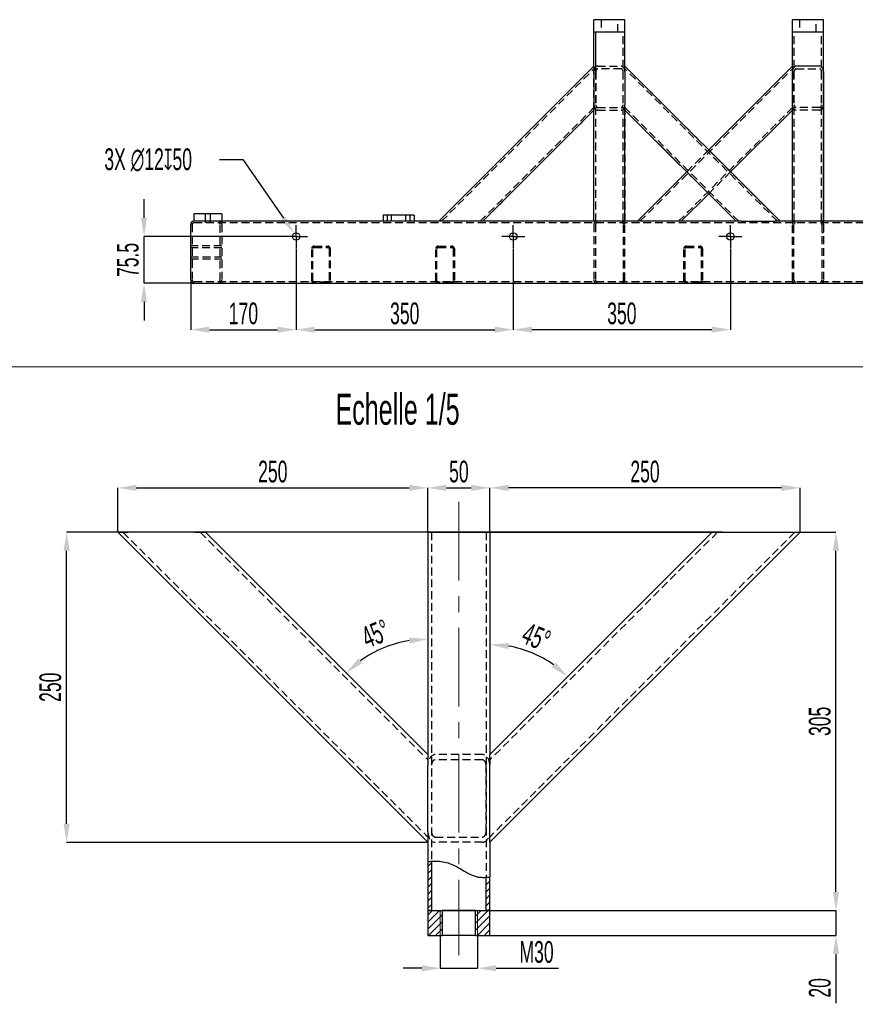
# Model space of a CAD drawing. Header units: millimetres. Extents: x -17 to 841, y -9 to 594.
# Tile 3 of 15: x 138 to 273, y 84 to 242. Entities that reach past the tile are written whole.
import ezdxf

# ---------------------------------------------------------------- set-up
doc = ezdxf.new("R2010")
doc.units = ezdxf.units.MM
doc.header["$PDSIZE"] = -1
doc.linetypes.add('CENTERX2', pattern=[20.32, 12.7, -2.54, 2.54, -2.54])
doc.linetypes.add('HIDDEN', pattern=[1.905, 1.27, -0.635])
for name, color, linetype in [('COTES', 1, 'Continuous'), ('NOTES', 6, 'Continuous'), ('TRAIT-FINS', 9, 'Continuous'), ('TRAIT-MIXTES', 3, 'CENTERX2'), ('TRAIT-TIRET', 2, 'HIDDEN')]:
    doc.layers.add(name, color=color, linetype=linetype)
doc.layers.add('TRAIT-FORT', color=4, linetype='Continuous', lineweight=25)
doc.styles.add('SLDTEXTSTYLE1', font='TXT', dxfattribs={"width": 0.605})
doc.dimstyles.new('SLDDIMSTYLE0', dxfattribs={"dimtxt": 3.5, "dimasz": 3, "dimexe": 0, "dimexo": 0.0625, "dimgap": 0.875, "dimtad": 1, "dimlfac": 10, "dimrnd": 1e-09, "dimzin": 12, "dimdsep": 46, "dimtxsty": 'SLDTEXTSTYLE1', "dimsah": 1, "dimcen": 0.09, "dimadec": 0, "dimazin": 3, "dimtfac": 1, "dimtofl": 0, "dimtmove": 0, "dimatfit": 3, "dimfxl": 1, "dimfrac": 2, "dimtolj": 1, "dimtzin": 12, "dimarcsym": 0})
doc.dimstyles.new('SLDDIMSTYLE1', dxfattribs={"dimtxt": 3.5, "dimasz": 3, "dimexe": 0, "dimexo": 0.0625, "dimgap": 0.875, "dimtad": 1, "dimlfac": 10, "dimrnd": 1e-09, "dimzin": 12, "dimdsep": 46, "dimtxsty": 'SLDTEXTSTYLE1', "dimsah": 1, "dimcen": 0.09, "dimadec": 0, "dimazin": 3, "dimtfac": 1, "dimtmove": 0, "dimatfit": 0, "dimfxl": 1, "dimfrac": 2, "dimtolj": 1, "dimtzin": 12, "dimarcsym": 0})
doc.dimstyles.new('SLDDIMSTYLE10', dxfattribs={"dimtxt": 3.5, "dimasz": 3, "dimexe": 0, "dimexo": 0.0625, "dimgap": 0.875, "dimtad": 1, "dimlfac": 5, "dimrnd": 1e-09, "dimzin": 12, "dimdsep": 46, "dimtxsty": 'SLDTEXTSTYLE1', "dimsah": 1, "dimcen": 0.09, "dimadec": 0, "dimazin": 3, "dimtfac": 1, "dimtofl": 0, "dimtmove": 0, "dimatfit": 3, "dimfxl": 1, "dimfrac": 2, "dimtolj": 1, "dimtzin": 12, "dimarcsym": 0})
doc.dimstyles.new('SLDDIMSTYLE11', dxfattribs={"dimtxt": 3.5, "dimasz": 3, "dimexe": 0, "dimexo": 0.0625, "dimgap": 0.875, "dimtad": 1, "dimdec": 4, "dimlfac": 5, "dimzin": 12, "dimdsep": 46, "dimtxsty": 'SLDTEXTSTYLE1', "dimsah": 1, "dimcen": 0.09, "dimazin": 3, "dimtfac": 1, "dimtofl": 0, "dimtmove": 0, "dimatfit": 3, "dimfxl": 1, "dimfrac": 2, "dimtolj": 1, "dimtzin": 12, "dimarcsym": 0})
doc.dimstyles.new('SLDDIMSTYLE2', dxfattribs={"dimtxt": 3.5, "dimasz": 3, "dimexe": 0, "dimexo": 0.0625, "dimgap": 0.875, "dimtad": 0, "dimtih": 1, "dimtoh": 1, "dimlfac": 10, "dimrnd": 1e-09, "dimzin": 12, "dimdsep": 46, "dimtxsty": 'SLDTEXTSTYLE1', "dimsah": 1, "dimcen": 0, "dimadec": 0, "dimazin": 3, "dimtfac": 1, "dimtofl": 0, "dimtmove": 0, "dimatfit": 3, "dimfxl": 1, "dimfrac": 2, "dimtolj": 1, "dimtzin": 12, "dimarcsym": 0})
doc.dimstyles.new('SLDDIMSTYLE9', dxfattribs={"dimtxt": 3.5, "dimasz": 3, "dimexe": 0, "dimexo": 0.0625, "dimgap": 0.875, "dimtad": 1, "dimlfac": 5, "dimrnd": 1e-09, "dimzin": 12, "dimdsep": 46, "dimtxsty": 'SLDTEXTSTYLE1', "dimsah": 1, "dimcen": 0.09, "dimadec": 0, "dimazin": 3, "dimtfac": 1, "dimtmove": 0, "dimatfit": 0, "dimfxl": 1, "dimfrac": 2, "dimtolj": 1, "dimtzin": 12, "dimarcsym": 0})

# ---------------------------------------------------------------- blocks, each defined once
blk = doc.blocks.new('_D_59')
at = {"layer": 'COTES', "color": 0, "lineweight": -2, "transparency": 16777216}
for p, q in [((205.66, 94.83), (205.66, 89.59)), ((211.66, 94.83), (211.66, 89.59)), ((202.66, 89.59), (199.66, 89.59)), ((205.66, 89.59), (211.66, 89.59)), ((214.66, 89.59), (224.7, 89.59))]:
    blk.add_line(p, q, dxfattribs=at)
at = {"layer": 'COTES', "color": 0, "transparency": 16777216}
for points in [[(202.66, 90.09), (202.66, 89.09), (205.66, 89.59)], [(214.66, 90.09), (214.66, 89.09), (211.66, 89.59)]]:
    blk.add_solid(points, dxfattribs=at)
at = {"layer": 'Defpoints', "color": 0, "transparency": 16777216}
for p in [(205.66, 94.89), (211.66, 94.89), (205.66, 89.59)]:
    blk.add_point(p, dxfattribs=at)
at = {"layer": 'COTES', "color": 0, "transparency": 16777216, "insert": (221.18, 93.97), "char_height": 3.5, "attachment_point": 2, "style": 'SLDTEXTSTYLE1'}
blk.add_mtext('\\A1;M30', dxfattribs=at)
blk = doc.blocks.new('_D_60')
at = {"layer": 'COTES', "color": 0, "lineweight": -2, "transparency": 16777216}
for p, q in [((251.15, 159.89), (145.42, 159.89)), ((145.42, 112.89), (145.42, 156.89)), ((203.59, 109.89), (145.42, 109.89))]:
    blk.add_line(p, q, dxfattribs=at)
at = {"layer": 'COTES', "color": 0, "transparency": 16777216}
for points in [[(144.92, 156.89), (145.92, 156.89), (145.42, 159.89)], [(144.92, 112.89), (145.92, 112.89), (145.42, 109.89)]]:
    blk.add_solid(points, dxfattribs=at)
at = {"layer": 'Defpoints', "color": 0, "transparency": 16777216}
for p in [(145.42, 159.89), (251.21, 159.89), (203.66, 109.89)]:
    blk.add_point(p, dxfattribs=at)
at = {"layer": 'COTES', "color": 0, "transparency": 16777216, "insert": (141.04, 134.89), "char_height": 3.5, "attachment_point": 2, "rotation": 90, "style": 'SLDTEXTSTYLE1'}
blk.add_mtext('\\A1;250', dxfattribs=at)
blk = doc.blocks.new('_D_61')
at = {"layer": 'COTES', "color": 0, "lineweight": -2, "transparency": 16777216}
for p, q in [((212.5, 159.89), (269.44, 159.89)), ((269.44, 101.89), (269.44, 156.89)), ((205.72, 98.89), (269.44, 98.89))]:
    blk.add_line(p, q, dxfattribs=at)
at = {"layer": 'COTES', "color": 0, "transparency": 16777216}
for points in [[(268.94, 156.89), (269.94, 156.89), (269.44, 159.89)], [(268.94, 101.89), (269.94, 101.89), (269.44, 98.89)]]:
    blk.add_solid(points, dxfattribs=at)
at = {"layer": 'Defpoints', "color": 0, "transparency": 16777216}
for p in [(212.44, 159.89), (269.44, 159.89), (205.66, 98.89)]:
    blk.add_point(p, dxfattribs=at)
at = {"layer": 'COTES', "color": 0, "transparency": 16777216, "insert": (265.07, 129.39), "char_height": 3.5, "attachment_point": 2, "rotation": 90, "style": 'SLDTEXTSTYLE1'}
blk.add_mtext('\\A1;305', dxfattribs=at)
blk = doc.blocks.new('_D_62')
at = {"layer": 'COTES', "color": 0, "lineweight": -2, "transparency": 16777216}
for p, q in [((269.44, 101.89), (269.44, 104.89)), ((211.72, 98.89), (269.44, 98.89)), ((269.44, 98.89), (269.44, 94.89)), ((211.72, 94.89), (269.44, 94.89)), ((269.44, 91.89), (269.44, 83.97))]:
    blk.add_line(p, q, dxfattribs=at)
at = {"layer": 'COTES', "color": 0, "transparency": 16777216}
for points in [[(268.94, 101.89), (269.94, 101.89), (269.44, 98.89)], [(268.94, 91.89), (269.94, 91.89), (269.44, 94.89)]]:
    blk.add_solid(points, dxfattribs=at)
at = {"layer": 'Defpoints', "color": 0, "transparency": 16777216}
for p in [(211.66, 98.89), (211.66, 94.89), (269.44, 94.89)]:
    blk.add_point(p, dxfattribs=at)
at = {"layer": 'COTES', "color": 0, "transparency": 16777216, "insert": (265.07, 86.43), "char_height": 3.5, "attachment_point": 2, "rotation": 90, "style": 'SLDTEXTSTYLE1'}
blk.add_mtext('\\A1;20', dxfattribs=at)
blk = doc.blocks.new('_D_63')
at = {"layer": 'COTES', "color": 0, "lineweight": -2, "transparency": 16777216}
blk.add_arc((203.66, 124.04), 18.62, 99.2429, 125.7571, dxfattribs=at)
at = {"layer": 'COTES', "color": 0, "transparency": 16777216}
for points in [[(200.63, 142.91), (200.71, 141.91), (203.66, 142.65)], [(193.1, 138.76), (192.45, 139.52), (190.49, 137.2)]]:
    blk.add_solid(points, dxfattribs=at)
at = {"layer": 'Defpoints', "color": 0, "transparency": 16777216}
for p in [(167.8, 159.89), (203.66, 159.89), (198.84, 142.02), (203.66, 124.04), (203.66, 98.89)]:
    blk.add_point(p, dxfattribs=at)
at = {"layer": 'COTES', "color": 0, "transparency": 16777216, "insert": (192.58, 144.33), "char_height": 3.5, "attachment_point": 1, "rotation": 22.5, "style": 'SLDTEXTSTYLE1'}
blk.add_mtext('\\A1;45°', dxfattribs=at)
blk = doc.blocks.new('_D_64')
at = {"layer": 'COTES', "color": 0, "lineweight": -2, "transparency": 16777216}
blk.add_arc((213.66, 124.04), 17.74, 54.6989, 80.3011, dxfattribs=at)
at = {"layer": 'COTES', "color": 0, "transparency": 16777216}
for points in [[(216.6, 141.03), (216.69, 142.02), (213.66, 141.78)], [(224.23, 138.9), (223.59, 138.13), (226.2, 136.58)]]:
    blk.add_solid(points, dxfattribs=at)
at = {"layer": 'Defpoints', "color": 0, "transparency": 16777216}
for p in [(213.66, 159.89), (249.51, 159.89), (222.53, 139.4), (213.66, 124.04), (213.66, 98.89)]:
    blk.add_point(p, dxfattribs=at)
at = {"layer": 'COTES', "color": 0, "transparency": 16777216, "insert": (219.84, 145.42), "char_height": 3.5, "attachment_point": 1, "rotation": 337.5, "style": 'SLDTEXTSTYLE1'}
blk.add_mtext('\\A1;45°', dxfattribs=at)
blk = doc.blocks.new('_D_65')
at = {"layer": 'COTES', "color": 0, "lineweight": -2, "transparency": 16777216}
for p, q in [((153.66, 159.96), (153.66, 167.03)), ((156.66, 167.03), (200.66, 167.03)), ((203.66, 159.96), (203.66, 167.03))]:
    blk.add_line(p, q, dxfattribs=at)
at = {"layer": 'COTES', "color": 0, "transparency": 16777216}
for points in [[(156.66, 167.53), (156.66, 166.53), (153.66, 167.03)], [(200.66, 167.53), (200.66, 166.53), (203.66, 167.03)]]:
    blk.add_solid(points, dxfattribs=at)
at = {"layer": 'Defpoints', "color": 0, "transparency": 16777216}
for p in [(203.66, 167.03), (153.66, 159.89), (203.66, 159.89)]:
    blk.add_point(p, dxfattribs=at)
at = {"layer": 'COTES', "color": 0, "transparency": 16777216, "insert": (178.66, 171.41), "char_height": 3.5, "attachment_point": 2, "style": 'SLDTEXTSTYLE1'}
blk.add_mtext('\\A1;250', dxfattribs=at)
blk = doc.blocks.new('_D_66')
at = {"layer": 'COTES', "color": 0, "lineweight": -2, "transparency": 16777216}
for p, q in [((213.66, 159.96), (213.66, 167.03)), ((260.66, 167.03), (216.66, 167.03)), ((263.66, 159.96), (263.66, 167.03))]:
    blk.add_line(p, q, dxfattribs=at)
at = {"layer": 'COTES', "color": 0, "transparency": 16777216}
for points in [[(216.66, 167.53), (216.66, 166.53), (213.66, 167.03)], [(260.66, 167.53), (260.66, 166.53), (263.66, 167.03)]]:
    blk.add_solid(points, dxfattribs=at)
at = {"layer": 'Defpoints', "color": 0, "transparency": 16777216}
for p in [(213.66, 167.03), (213.66, 159.89), (263.66, 159.89)]:
    blk.add_point(p, dxfattribs=at)
at = {"layer": 'COTES', "color": 0, "transparency": 16777216, "insert": (238.66, 171.41), "char_height": 3.5, "attachment_point": 2, "style": 'SLDTEXTSTYLE1'}
blk.add_mtext('\\A1;250', dxfattribs=at)
blk = doc.blocks.new('_D_67')
at = {"layer": 'COTES', "color": 0, "lineweight": -2, "transparency": 16777216}
for p, q in [((203.66, 159.96), (203.66, 167.03)), ((206.66, 167.03), (210.66, 167.03)), ((213.66, 159.96), (213.66, 167.03))]:
    blk.add_line(p, q, dxfattribs=at)
at = {"layer": 'COTES', "color": 0, "transparency": 16777216}
for points in [[(206.66, 167.53), (206.66, 166.53), (203.66, 167.03)], [(210.66, 167.53), (210.66, 166.53), (213.66, 167.03)]]:
    blk.add_solid(points, dxfattribs=at)
at = {"layer": 'Defpoints', "color": 0, "transparency": 16777216}
for p in [(213.66, 167.03), (203.66, 159.89), (213.66, 159.89)]:
    blk.add_point(p, dxfattribs=at)
at = {"layer": 'COTES', "color": 0, "transparency": 16777216, "insert": (208.66, 171.41), "char_height": 3.5, "attachment_point": 2, "style": 'SLDTEXTSTYLE1'}
blk.add_mtext('\\A1;50', dxfattribs=at)
blk = doc.blocks.new('_D_84')
at = {"layer": 'COTES', "color": 0, "lineweight": -2, "transparency": 16777216}
for p, q in [((182.43, 205.64), (182.43, 192.53)), ((217.43, 205.64), (217.43, 192.53)), ((185.43, 192.53), (214.43, 192.53))]:
    blk.add_line(p, q, dxfattribs=at)
at = {"layer": 'COTES', "color": 0, "transparency": 16777216}
for points in [[(185.43, 193.03), (185.43, 192.03), (182.43, 192.53)], [(214.43, 193.03), (214.43, 192.03), (217.43, 192.53)]]:
    blk.add_solid(points, dxfattribs=at)
at = {"layer": 'Defpoints', "color": 0, "transparency": 16777216}
for p in [(182.43, 205.7), (217.43, 205.7), (217.43, 192.53)]:
    blk.add_point(p, dxfattribs=at)
at = {"layer": 'COTES', "color": 0, "transparency": 16777216, "insert": (199.93, 196.91), "char_height": 3.5, "attachment_point": 2, "style": 'SLDTEXTSTYLE1'}
blk.add_mtext('\\A1;350', dxfattribs=at)
blk = doc.blocks.new('_D_85')
at = {"layer": 'COTES', "color": 0, "lineweight": -2, "transparency": 16777216}
for p, q in [((217.43, 205.64), (217.43, 192.53)), ((252.43, 205.64), (252.43, 192.53)), ((249.43, 192.53), (220.43, 192.53))]:
    blk.add_line(p, q, dxfattribs=at)
at = {"layer": 'COTES', "color": 0, "transparency": 16777216}
for points in [[(220.43, 193.03), (220.43, 192.03), (217.43, 192.53)], [(249.43, 193.03), (249.43, 192.03), (252.43, 192.53)]]:
    blk.add_solid(points, dxfattribs=at)
at = {"layer": 'Defpoints', "color": 0, "transparency": 16777216}
for p in [(217.43, 205.7), (252.43, 205.7), (217.43, 192.53)]:
    blk.add_point(p, dxfattribs=at)
at = {"layer": 'COTES', "color": 0, "transparency": 16777216, "insert": (234.93, 196.91), "char_height": 3.5, "attachment_point": 2, "style": 'SLDTEXTSTYLE1'}
blk.add_mtext('\\A1;350', dxfattribs=at)
blk = doc.blocks.new('_D_86')
at = {"layer": 'COTES', "color": 0, "lineweight": -2, "transparency": 16777216}
for p, q in [((182.43, 205.64), (182.43, 192.53)), ((165.43, 200.44), (165.43, 192.53)), ((168.43, 192.53), (179.43, 192.53))]:
    blk.add_line(p, q, dxfattribs=at)
at = {"layer": 'COTES', "color": 0, "transparency": 16777216}
for points in [[(168.43, 193.03), (168.43, 192.03), (165.43, 192.53)], [(179.43, 193.03), (179.43, 192.03), (182.43, 192.53)]]:
    blk.add_solid(points, dxfattribs=at)
at = {"layer": 'Defpoints', "color": 0, "transparency": 16777216}
for p in [(182.43, 205.7), (165.43, 200.5), (182.43, 192.53)]:
    blk.add_point(p, dxfattribs=at)
at = {"layer": 'COTES', "color": 0, "transparency": 16777216, "insert": (173.93, 196.91), "char_height": 3.5, "attachment_point": 2, "style": 'SLDTEXTSTYLE1'}
blk.add_mtext('\\A1;170', dxfattribs=at)
blk = doc.blocks.new('_D_87')
at = {"layer": 'COTES', "color": 0, "lineweight": -2, "transparency": 16777216}
for p, q in [((157.9, 210.55), (157.9, 213.55)), ((180.52, 207.55), (157.9, 207.55)), ((157.9, 200), (157.9, 207.55)), ((165.87, 200), (157.9, 200)), ((157.9, 197), (157.9, 194))]:
    blk.add_line(p, q, dxfattribs=at)
at = {"layer": 'COTES', "color": 0, "transparency": 16777216}
for points in [[(157.4, 210.55), (158.4, 210.55), (157.9, 207.55)], [(157.4, 197), (158.4, 197), (157.9, 200)]]:
    blk.add_solid(points, dxfattribs=at)
at = {"layer": 'Defpoints', "color": 0, "transparency": 16777216}
for p in [(157.9, 207.55), (180.58, 207.55), (165.93, 200)]:
    blk.add_point(p, dxfattribs=at)
at = {"layer": 'COTES', "color": 0, "transparency": 16777216, "insert": (153.52, 203.77), "char_height": 3.5, "attachment_point": 2, "rotation": 90, "style": 'SLDTEXTSTYLE1'}
blk.add_mtext('\\A1;75.5', dxfattribs=at)
blk = doc.blocks.new('_D_88')
at = {"layer": 'COTES', "color": 0, "lineweight": -2, "transparency": 16777216}
for p, q in [((170.08, 219.96), (173.82, 219.96)), ((173.82, 219.96), (180.38, 210.51))]:
    blk.add_line(p, q, dxfattribs=at)
at = {"layer": 'COTES', "color": 0, "transparency": 16777216}
blk.add_solid([(180.79, 210.79), (179.97, 210.22), (182.09, 208.04)], dxfattribs=at)
at = {"layer": 'Defpoints', "color": 0, "transparency": 16777216}
for p in [(182.09, 208.04), (182.77, 207.06)]:
    blk.add_point(p, dxfattribs=at)
at = {"layer": 'COTES', "color": 0, "transparency": 16777216, "insert": (151.5, 221.75), "char_height": 3.5, "attachment_point": 1, "style": 'SLDTEXTSTYLE1'}
blk.add_mtext('\\A1;3X ∅12{\\fGDT;x}50', dxfattribs=at)
blk = doc.blocks.new('SW_CENTERMARKSYMBOL_32')
at = {"layer": 'TRAIT-MIXTES', "color": 0}
for p, q in [((0, 1.25), (0, 1.85)), ((-1.25, 0), (-1.85, 0)), ((0, 0), (-1.25, 0)), ((0, 0), (0, 1.25)), ((0, 0), (0, -1.25)), ((0, 0), (1.25, 0)), ((1.25, 0), (1.85, 0)), ((0, -1.25), (0, -1.85))]:
    blk.add_line(p, q, dxfattribs=at)
blk = doc.blocks.new('SW_CENTERMARKSYMBOL_33')
at = {"layer": 'TRAIT-MIXTES', "color": 0}
for p, q in [((0, 1.25), (0, 1.85)), ((-1.25, 0), (-1.85, 0)), ((0, 0), (-1.25, 0)), ((0, 0), (0, 1.25)), ((0, 0), (0, -1.25)), ((0, 0), (1.25, 0)), ((1.25, 0), (1.85, 0)), ((0, -1.25), (0, -1.85))]:
    blk.add_line(p, q, dxfattribs=at)
blk = doc.blocks.new('SW_CENTERMARKSYMBOL_34')
at = {"layer": 'TRAIT-MIXTES', "color": 0}
for p, q in [((0, 1.25), (0, 1.85)), ((-1.25, 0), (-1.85, 0)), ((0, 0), (-1.25, 0)), ((0, 0), (0, 1.25)), ((0, 0), (0, -1.25)), ((0, 0), (1.25, 0)), ((1.25, 0), (1.85, 0)), ((0, -1.25), (0, -1.85))]:
    blk.add_line(p, q, dxfattribs=at)

msp = doc.modelspace()

# ---------------------------------------------------------------- hatches: boundary and pattern name
at = {"layer": 'TRAIT-FINS'}
h = msp.add_hatch(dxfattribs=at)
h.set_pattern_fill('ANSI31', color=256, scale=0.25, style=0)
edge = h.paths.add_edge_path(flags=0)
edge.add_line((203.6571, 106.769976), (203.6571, 98.893959))
edge.add_line((203.6571, 98.893959), (204.2571, 98.893959))
edge.add_line((204.2571, 98.893959), (204.2571, 106.841977))
edge.add_spline(control_points=[(204.2571, 106.841977), (204.055573, 106.826107), (203.855148, 106.802103), (203.6571, 106.769976)], knot_values=[0.8588290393, 0.8588290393, 0.8588290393, 0.8588290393, 0.8691515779, 0.8691515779, 0.8691515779, 0.8691515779], weights=[1, 1, 1, 1], degree=3, periodic=0)
h = msp.add_hatch(dxfattribs=at)
h.set_pattern_fill('ANSI31', color=256, scale=0.25, style=0)
edge = h.paths.add_edge_path(flags=0)
edge.add_line((213.6567, 98.893959), (213.6567, 104.305926))
edge.add_spline(control_points=[(213.6567, 104.305926), (213.456041, 104.284322), (213.255439, 104.265872), (213.0567, 104.253804)], knot_values=[0.6784472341, 0.6784472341, 0.6784472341, 0.6784472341, 0.6888705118, 0.6888705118, 0.6888705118, 0.6888705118], weights=[1, 1, 1, 1], degree=3, periodic=0)
edge.add_line((213.0567, 104.253804), (213.0567, 98.893959))
edge.add_line((213.0567, 98.893959), (213.6567, 98.893959))
h = msp.add_hatch(dxfattribs=at)
h.set_pattern_fill('ANSI31', color=256, scale=0.25, style=0)
h.paths.add_polyline_path([(203.6569, 98.893959), (203.6569, 94.893959), (205.9569, 94.893959), (205.9569, 98.893959)], flags=0)
h = msp.add_hatch(dxfattribs=at)
h.set_pattern_fill('ANSI31', color=256, scale=0.25, style=0)
h.paths.add_polyline_path([(213.6569, 94.893959), (213.6569, 98.893959), (211.3569, 98.893959), (211.3569, 94.893959)], flags=0)

# ---------------------------------------------------------------- linework, layer by layer
at = {"lineweight": 18}
msp.add_line((9.267008, 186.547668), (560.141714, 186.547668), dxfattribs=at)
at = {"layer": 'TRAIT-FINS', "lineweight": 18}
for p, q in [((203.6571, 109.893959), (203.158629, 109.893959)), ((205.6569, 98.893959), (205.6569, 94.893959)), ((211.6569, 98.893959), (211.6569, 94.893959))]:
    msp.add_line(p, q, dxfattribs=at)
at = {"layer": 'TRAIT-FORT', "lineweight": 25}
for p, q in [((230.428106, 240.498166), (230.428106, 242.498166)), ((230.428306, 242.498166), (230.428106, 242.498166)), ((230.428306, 240.498166), (230.428306, 242.498166)), ((235.428306, 242.498166), (230.428306, 242.498166)), ((235.428306, 240.498166), (235.428306, 242.498166)), ((262.428306, 240.498166), (262.428306, 242.498166)), ((267.428306, 242.498166), (262.428306, 242.498166)), ((267.428306, 240.498166), (267.428306, 242.498166)), ((230.428306, 240.498166), (230.428106, 240.498166)), ((230.428206, 234.997966), (230.428206, 240.498166)), ((235.428306, 240.498166), (230.428306, 240.498166)), ((230.428406, 234.983784), (230.428406, 240.498166)), ((235.428206, 234.983837), (235.428206, 240.498166)), ((267.428306, 240.498166), (262.428306, 240.498166)), ((262.428406, 234.983837), (262.428406, 240.498166)), ((267.428206, 209.998166), (267.428206, 240.498166)), ((205.428206, 209.998166), (230.428206, 234.998166)), ((205.428406, 209.998166), (230.428406, 234.998166)), ((230.428406, 234.983784), (230.428406, 234.149638)), ((235.428206, 234.998166), (260.428206, 209.998166)), ((235.428206, 234.149638), (235.428206, 234.983837)), ((248.928306, 221.498066), (262.428406, 234.998166)), ((262.428406, 234.983837), (262.428406, 234.149638)), ((266.818206, 234.998166), (263.028206, 234.998166)), ((230.428406, 234.149638), (230.428406, 228.775626)), ((235.428206, 234.149638), (235.428206, 228.775626)), ((262.428206, 209.998166), (262.428206, 234.149638)), ((267.418206, 234.149638), (267.418206, 209.998166)), ((230.428406, 228.775626), (230.428406, 227.94148)), ((235.428206, 227.941427), (235.428206, 228.775626)), ((230.428406, 227.927098), (212.499474, 209.998166)), ((230.428206, 209.998166), (230.428206, 227.926898)), ((230.428406, 209.998166), (230.428406, 227.94148)), ((235.428206, 209.998166), (235.428206, 227.941427)), ((253.357138, 209.998166), (235.428206, 227.927098)), ((245.392672, 217.962432), (235.428206, 227.926898)), ((262.428206, 227.926898), (252.46384, 217.962532)), ((237.428406, 209.998166), (245.392772, 217.962532)), ((248.928306, 214.426998), (244.499474, 209.998166)), ((253.356938, 209.998166), (248.928206, 214.426898)), ((165.928206, 211.198166), (165.928206, 209.998166)), ((170.428206, 211.198166), (165.928206, 211.198166)), ((170.428206, 211.198166), (170.428206, 209.998166)), ((170.428206, 209.998166), (165.928206, 209.998166)), ((196.428206, 209.998166), (170.428206, 209.998166)), ((201.428206, 210.998166), (196.428206, 210.998166)), ((196.428206, 210.998166), (196.428206, 209.998166)), ((201.428206, 209.998166), (196.428206, 209.998166)), ((201.428206, 210.998166), (201.428206, 209.998166)), ((205.442788, 209.998166), (201.428206, 209.998166)), ((206.276934, 209.998166), (205.442788, 209.998166)), ((211.650946, 209.998166), (206.276934, 209.998166)), ((212.485092, 209.998166), (211.650946, 209.998166)), ((230.428406, 209.998166), (212.485092, 209.998166)), ((230.928406, 209.998166), (230.428406, 209.998166)), ((234.928206, 209.998166), (230.928406, 209.998166)), ((235.428206, 209.998166), (234.928206, 209.998166)), ((253.371467, 209.998166), (235.428206, 209.998166)), ((254.205666, 209.998166), (253.371467, 209.998166)), ((254.205666, 209.998166), (259.579678, 209.998166)), ((260.413877, 209.998166), (259.579678, 209.998166)), ((314.940274, 209.998166), (260.413877, 209.998166)), ((165.428206, 200.498166), (165.428206, 209.498166)), ((344.428206, 199.998166), (165.928206, 199.998166)), ((203.6571, 109.893959), (153.6571, 159.893959)), ((153.6571, 159.893959), (155.354156, 159.893959)), ((166.102179, 159.893959), (155.354156, 159.893959)), ((166.102179, 159.893959), (167.799236, 159.893959)), ((167.799236, 159.893959), (203.6571, 124.036095)), ((203.6571, 159.893959), (203.6571, 124.007437)), ((203.6571, 159.893959), (204.6571, 159.893959)), ((204.6571, 159.893959), (212.6567, 159.893959)), ((212.6567, 159.893959), (213.6567, 159.893959)), ((263.6567, 159.893959), (213.6567, 109.893959)), ((213.6567, 124.036095), (249.514564, 159.893959)), ((213.6567, 159.893959), (213.6567, 124.007331)), ((249.514564, 159.893959), (251.211621, 159.893959)), ((251.211621, 159.893959), (261.959644, 159.893959)), ((261.959644, 159.893959), (263.6567, 159.893959)), ((203.6571, 124.007437), (203.6571, 122.339039)), ((213.6567, 122.339039), (213.6567, 124.007331)), ((203.6571, 111.591016), (203.6571, 122.339039)), ((213.6567, 111.591016), (213.6567, 122.339039)), ((203.6571, 111.591016), (203.6571, 109.922618)), ((213.6567, 109.922723), (213.6567, 111.591016)), ((203.6571, 109.922618), (203.6571, 106.769976)), ((213.6567, 109.922723), (213.6567, 104.305926)), ((203.6571, 106.769976), (203.6571, 98.893959)), ((204.2571, 106.841977), (204.2571, 98.893959)), ((213.0567, 98.893959), (213.0567, 104.253804)), ((213.6567, 98.893959), (213.6567, 104.305926)), ((203.6569, 98.893959), (203.6569, 94.893959)), ((203.6569, 98.893959), (205.9569, 98.893959)), ((204.2571, 98.893959), (203.6571, 98.893959)), ((205.9569, 98.893959), (205.9569, 94.893959)), ((211.3569, 98.893959), (205.9569, 98.893959)), ((211.3569, 94.893959), (211.3569, 98.893959)), ((211.3569, 98.893959), (213.6569, 98.893959)), ((213.6567, 98.893959), (213.0567, 98.893959)), ((213.6569, 94.893959), (213.6569, 98.893959)), ((203.6569, 94.893959), (205.9569, 94.893959)), ((211.3569, 94.893959), (205.9569, 94.893959)), ((211.3569, 94.893959), (213.6569, 94.893959))]:
    msp.add_line(p, q, dxfattribs=at)
for centre in [(182.428206, 207.548166), (217.428206, 207.548166), (252.428206, 207.548166)]:
    msp.add_circle(centre, 0.6, dxfattribs=at)
for centre, start, end in [((165.928206, 209.498166), 90, 180), ((165.928206, 200.498166), 180, 270)]:
    msp.add_arc(centre, 0.5, start, end, dxfattribs=at)
for centre, major_axis, start_param, end_param in [((263.028206, 234.149638), (0, -0.848528), 3.1415926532, 4.7123889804), ((266.818206, 234.149638), (0, 0.848528), 4.7123889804, 6.2831853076)]:
    msp.add_ellipse(centre, major_axis=major_axis, ratio=0.7071067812, start_param=start_param, end_param=end_param, dxfattribs=at)
for points, knots in [([(203.6571, 106.769976), (203.668002, 106.771786), (203.689803, 106.775406), (203.859627, 106.800994), (204.110715, 106.830736), (204.39298, 106.853694), (204.581444, 106.860167), (204.6571, 106.862766)], [0, 0, 0, 0, 0.2126616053, 0.4252593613, 0.6395357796, 0.8552971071, 1, 1, 1, 1]), ([(204.6571, 106.862766), (205.04071, 106.855659), (205.80008, 106.841592), (206.903399, 106.602949), (207.918716, 106.187035), (208.847447, 105.657982), (209.74067, 105.111609), (210.549159, 104.6795), (211.290464, 104.402095), (211.960386, 104.252605), (212.421395, 104.243649), (212.6567, 104.239078)], [0, 0, 0, 0, 0.134362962, 0.2659762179, 0.393164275, 0.5178150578, 0.6404889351, 0.7606921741, 0.8385905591, 0.917614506, 1, 1, 1, 1]), ([(212.6567, 104.239078), (212.768731, 104.241866), (212.992762, 104.247442), (213.291639, 104.270034), (213.518276, 104.29117), (213.639353, 104.304061), (213.651759, 104.305395), (213.6567, 104.305926)], [0, 0, 0, 0, 0.2137701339, 0.4274806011, 0.6424696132, 0.8575921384, 1, 1, 1, 1])]:
    msp.add_open_spline(points, degree=3, knots=knots, dxfattribs=at)
at = {"layer": 'TRAIT-MIXTES', "lineweight": 18}
msp.add_line((208.6569, 164.797651), (208.6569, 91.699576), dxfattribs=at)
at = {"layer": 'TRAIT-TIRET'}
for p, q in [((231.578106, 242.498166), (231.578106, 240.498166)), ((231.578306, 242.498166), (231.578306, 240.498166)), ((234.278106, 240.498166), (234.278106, 242.498166)), ((234.278306, 240.498166), (234.278306, 242.498166)), ((235.428106, 240.498166), (235.428106, 242.498166)), ((263.578306, 242.498166), (263.578306, 240.498166)), ((266.278306, 240.498166), (266.278306, 242.498166)), ((230.728206, 234.149638), (230.728206, 240.498166)), ((230.728406, 209.998166), (230.728406, 240.498166)), ((235.128006, 209.998166), (235.128006, 240.498166)), ((235.128206, 209.998166), (235.128206, 240.498166)), ((235.428006, 234.986345), (235.428006, 240.498166)), ((262.728406, 209.998166), (262.728406, 240.498166)), ((267.128206, 209.998166), (267.128206, 240.498166)), ((230.428206, 234.986298), (230.428206, 234.997966)), ((230.428206, 234.986298), (230.428206, 234.149638)), ((231.038206, 234.998166), (231.028206, 234.998166)), ((231.038206, 234.998166), (234.828206, 234.998166)), ((235.428006, 234.998166), (260.428006, 209.998166)), ((235.428006, 234.149638), (235.428006, 234.986345)), ((205.85247, 209.998166), (230.428206, 234.573902)), ((205.85267, 209.998166), (230.428406, 234.573902)), ((230.428206, 227.926898), (230.428206, 234.149638)), ((230.438206, 234.149638), (230.438206, 228.775626)), ((230.728206, 209.998166), (230.728206, 234.149638)), ((230.738206, 234.149638), (230.738206, 228.775626)), ((231.028206, 234.573902), (231.038206, 234.573902)), ((234.828206, 234.573902), (231.038206, 234.573902)), ((235.118206, 209.998166), (235.118206, 234.149638)), ((235.418206, 234.149638), (235.418206, 209.998166)), ((260.003742, 209.998166), (235.428006, 234.573902)), ((235.428006, 234.149638), (235.428006, 228.775626)), ((260.003942, 209.998166), (235.428206, 234.573902)), ((237.85267, 209.998166), (262.428406, 234.573902)), ((262.428406, 234.149638), (262.428406, 228.775626)), ((262.728206, 209.998166), (262.728206, 234.149638)), ((263.028206, 234.573902), (266.818206, 234.573902)), ((267.118206, 209.998166), (267.118206, 234.149638)), ((230.438206, 209.998166), (230.438206, 228.775626)), ((230.738206, 209.998166), (230.738206, 228.775626)), ((235.428006, 227.938918), (235.428006, 228.775626)), ((262.428406, 228.775626), (262.428406, 227.941427)), ((212.07501, 209.998166), (230.428206, 228.351362)), ((212.07521, 209.998166), (230.428406, 228.351362)), ((230.428206, 227.927098), (212.499274, 209.998166)), ((231.038206, 228.351362), (231.028206, 228.351362)), ((231.038206, 227.927098), (231.028206, 227.927098)), ((231.038206, 228.351362), (234.828206, 228.351362)), ((231.038206, 227.927098), (234.828206, 227.927098)), ((253.781202, 209.998166), (235.428006, 228.351362)), ((235.428006, 209.998166), (235.428006, 227.938918)), ((235.428206, 227.926898), (235.428006, 227.927098)), ((253.781402, 209.998166), (235.428206, 228.351362)), ((244.07521, 209.998166), (262.428406, 228.351362)), ((262.428406, 227.927098), (262.428206, 227.926898)), ((262.428406, 209.998166), (262.428406, 227.941427)), ((266.818206, 228.351362), (263.028206, 228.351362)), ((266.818206, 227.927098), (263.028206, 227.927098)), ((245.392772, 217.962532), (248.928306, 221.498066)), ((248.928206, 214.426898), (245.392672, 217.962432)), ((252.46384, 217.962532), (248.928306, 214.426998)), ((167.753206, 211.198166), (167.753206, 209.998166)), ((168.603206, 209.998166), (168.603206, 211.198166)), ((344.428206, 209.748166), (165.928206, 209.748166)), ((167.753206, 209.998166), (167.753206, 209.748166)), ((168.603206, 209.748166), (168.603206, 209.998166)), ((170.428206, 209.498166), (170.428206, 209.998166)), ((197.078206, 210.998166), (197.078206, 209.998166)), ((197.778206, 209.998166), (197.778206, 210.998166)), ((200.078206, 210.998166), (200.078206, 209.998166)), ((200.778206, 209.998166), (200.778206, 210.998166)), ((262.428206, 209.998166), (262.428206, 209.498166)), ((267.428206, 209.498166), (267.428206, 209.998166)), ((165.678206, 209.498166), (165.678206, 200.498166)), ((170.178206, 200.498166), (170.178206, 209.498166)), ((170.428206, 209.498166), (170.428206, 200.498166)), ((230.428206, 209.498166), (230.428206, 200.498166)), ((230.678206, 209.498166), (230.678206, 200.498166)), ((235.178206, 200.498166), (235.178206, 209.498166)), ((235.428206, 200.498166), (235.428206, 209.498166)), ((262.428206, 200.498166), (262.428206, 209.498166)), ((262.678206, 208.148166), (262.428206, 208.148166)), ((262.678206, 200.498166), (262.678206, 209.498166)), ((267.178206, 209.498166), (267.178206, 200.498166)), ((267.428206, 208.148166), (267.178206, 208.148166)), ((267.428206, 209.498166), (267.428206, 200.498166)), ((262.428206, 206.948166), (262.678206, 206.948166)), ((267.178206, 206.948166), (267.428206, 206.948166)), ((170.428206, 206.048166), (165.428206, 206.048166)), ((170.428206, 205.748166), (165.428206, 205.748166)), ((170.428206, 206.048166), (170.178206, 206.048166)), ((184.928206, 200.398166), (184.928206, 205.598166)), ((185.128206, 200.398166), (185.128206, 205.598166)), ((185.328206, 205.998166), (187.528206, 205.998166)), ((185.328206, 205.798166), (187.528206, 205.798166)), ((187.728206, 205.598166), (187.728206, 200.398166)), ((187.928206, 205.598166), (187.928206, 200.398166)), ((204.928206, 200.398166), (204.928206, 205.598166)), ((205.128206, 200.398166), (205.128206, 205.598166)), ((205.328206, 205.998166), (207.528206, 205.998166)), ((205.328206, 205.798166), (207.528206, 205.798166)), ((207.728206, 205.598166), (207.728206, 200.398166)), ((207.928206, 205.598166), (207.928206, 200.398166)), ((244.928206, 200.398166), (244.928206, 205.598166)), ((245.128206, 200.398166), (245.128206, 205.598166)), ((245.328206, 205.998166), (247.528206, 205.998166)), ((245.328206, 205.798166), (247.528206, 205.798166)), ((247.728206, 205.598166), (247.728206, 200.398166)), ((247.928206, 205.598166), (247.928206, 200.398166)), ((165.428206, 204.248166), (170.428206, 204.248166)), ((165.428206, 203.948166), (170.428206, 203.948166)), ((170.178206, 203.948166), (170.428206, 203.948166)), ((344.428206, 200.248166), (165.928206, 200.248166)), ((170.428206, 199.998166), (170.428206, 200.498166)), ((187.528206, 200.198166), (185.328206, 200.198166)), ((207.528206, 200.198166), (205.328206, 200.198166)), ((247.528206, 200.198166), (245.328206, 200.198166)), ((262.428206, 200.498166), (262.428206, 199.998166)), ((267.428206, 199.998166), (267.428206, 200.498166)), ((154.505628, 159.893959), (203.6571, 110.742488)), ((166.950707, 159.893959), (203.6571, 123.187567)), ((204.2571, 159.893959), (204.2571, 106.841977)), ((213.0371, 159.893959), (213.0371, 122.339039)), ((213.0567, 159.893959), (213.0567, 104.253804)), ((213.6371, 159.893959), (213.6371, 122.339039)), ((262.808172, 159.893959), (213.6567, 110.742488)), ((250.363092, 159.893959), (213.6567, 123.187567)), ((212.4371, 124.036095), (204.8571, 124.036095)), ((212.4371, 123.187567), (204.8571, 123.187567)), ((213.0371, 111.591016), (213.0371, 122.339039)), ((213.6371, 111.591016), (213.6371, 122.339039)), ((204.8571, 110.742488), (212.4371, 110.742488)), ((212.4371, 109.893959), (204.8571, 109.893959))]:
    msp.add_line(p, q, dxfattribs=at)
at = {"layer": 'TRAIT-TIRET', "flags": 128}
msp.add_lwpolyline([(231.038206, 234.998166), (230.921152, 234.981861), (230.808596, 234.933575), (230.704864, 234.855163), (230.613942, 234.749638), (230.539324, 234.621055), (230.483878, 234.474355), (230.449735, 234.315177), (230.438206, 234.149638)], dxfattribs=at)
at = {"layer": 'TRAIT-TIRET'}
for centre, radius, start, end in [((165.928206, 209.498166), 0.25, 90, 180), ((169.928206, 209.498166), 0.5, 0, 90), ((169.928206, 209.498166), 0.25, 0, 90), ((230.928206, 209.498166), 0.5, 90, 180), ((230.928206, 209.498166), 0.25, 90, 180), ((234.928206, 209.498166), 0.5, 0, 90), ((234.928206, 209.498166), 0.25, 0, 90), ((262.928206, 209.498166), 0.5, 90, 180), ((262.928206, 209.498166), 0.25, 90, 180), ((266.928206, 209.498166), 0.5, 0, 90), ((266.928206, 209.498166), 0.25, 0, 90), ((185.328206, 205.598166), 0.4, 90, 180), ((185.328206, 205.598166), 0.2, 90, 180), ((187.528206, 205.598166), 0.4, 0, 90), ((187.528206, 205.598166), 0.2, 0, 90), ((205.328206, 205.598166), 0.4, 90, 180), ((205.328206, 205.598166), 0.2, 90, 180), ((207.528206, 205.598166), 0.4, 0, 90), ((207.528206, 205.598166), 0.2, 0, 90), ((245.328206, 205.598166), 0.4, 90, 180), ((245.328206, 205.598166), 0.2, 90, 180), ((247.528206, 205.598166), 0.4, 0, 90), ((247.528206, 205.598166), 0.2, 0, 90), ((165.928206, 200.498166), 0.25, 180, 270), ((169.928206, 200.498166), 0.5, 270, 0), ((169.928206, 200.498166), 0.25, 270, 0), ((185.328206, 200.398166), 0.4, 180, 270), ((185.328206, 200.398166), 0.2, 180, 270), ((187.528206, 200.398166), 0.4, 270, 0), ((187.528206, 200.398166), 0.2, 270, 0), ((205.328206, 200.398166), 0.4, 180, 270), ((205.328206, 200.398166), 0.2, 180, 270), ((207.528206, 200.398166), 0.2, 270, 0), ((207.528206, 200.398166), 0.4, 270, 0), ((230.928206, 200.498166), 0.5, 180, 270), ((230.928206, 200.498166), 0.25, 180, 270), ((234.928206, 200.498166), 0.5, 270, 0), ((234.928206, 200.498166), 0.25, 270, 0), ((245.328206, 200.398166), 0.4, 180, 270), ((245.328206, 200.398166), 0.2, 180, 270), ((247.528206, 200.398166), 0.4, 270, 0), ((247.528206, 200.398166), 0.2, 270, 0), ((262.928206, 200.498166), 0.5, 180, 270), ((262.928206, 200.498166), 0.25, 180, 270), ((266.928206, 200.498166), 0.5, 270, 0), ((266.928206, 200.498166), 0.25, 270, 0)]:
    msp.add_arc(centre, radius, start, end, dxfattribs=at)
for centre, major_axis, start_param, end_param in [((231.028206, 234.149638), (0, -0.848528), 3.1415926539, 4.7123889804), ((234.818206, 234.149638), (0, 0.848528), 4.7123889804, 6.2831853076), ((234.828206, 234.149638), (0, -0.848528), 1.5707963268, 3.1415926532), ((231.028206, 234.149638), (0, 0.424264), 0.0000000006, 1.5707963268), ((231.038206, 234.149638), (0, 0.424264), 0.0000000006, 1.5707963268), ((234.818206, 234.149638), (0, 0.424264), 4.7123889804, 6.2831853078), ((234.828206, 234.149638), (0, 0.424264), 4.7123889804, 6.2831853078), ((263.028206, 234.149638), (0, 0.424264), 0.0000000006, 1.5707963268), ((266.818206, 234.149638), (0, 0.424264), 4.7123889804, 6.2831853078), ((231.028206, 228.775626), (0, 0.848528), 1.5707963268, 3.1415926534), ((231.038206, 228.775626), (0, -0.848528), 4.7123889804, 6.2831853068), ((231.028206, 228.775626), (0, 0.424264), 1.5707963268, 3.1415926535), ((231.038206, 228.775626), (0, 0.424264), 1.5707963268, 3.1415926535), ((234.818206, 228.775626), (0, -0.848528), 0.0000000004, 1.5707963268), ((234.818206, 228.775626), (0, 0.424264), 3.1415926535, 4.7123889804), ((234.828206, 228.775626), (0, 0.848528), 3.1415926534, 4.7123889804), ((234.828206, 228.775626), (0, 0.424264), 3.1415926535, 4.7123889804), ((263.028206, 228.775626), (0, 0.848528), 1.5707963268, 3.1415926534), ((263.028206, 228.775626), (0, 0.424264), 1.5707963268, 3.1415926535), ((266.818206, 228.775626), (0, -0.848528), 0.0000000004, 1.5707963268), ((266.818206, 228.775626), (0, 0.424264), 3.1415926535, 4.7123889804), ((204.8571, 122.339039), (0, -1.697056), 3.1415926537, 4.7123889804), ((212.4371, 122.339039), (0, 1.697056), 4.7123889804, 6.2831853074), ((204.8571, 122.339039), (0, -0.848528), 3.1415926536, 4.7123889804), ((212.4371, 122.339039), (0, -0.848528), 1.5707963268, 3.1415926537), ((204.8571, 111.591016), (0, 1.697056), 1.5707963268, 3.1415926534), ((204.8571, 111.591016), (0, -0.848528), 4.7123889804, 6.2831853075), ((212.4371, 111.591016), (0, -1.697056), 0.0000000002, 1.5707963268), ((212.4371, 111.591016), (0, -0.848528), 0.0000000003, 1.5707963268)]:
    msp.add_ellipse(centre, major_axis=major_axis, ratio=0.7071067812, start_param=start_param, end_param=end_param, dxfattribs=at)

# ---------------------------------------------------------------- block references
at = {"layer": 'TRAIT-MIXTES'}
for name, p in [('SW_CENTERMARKSYMBOL_32', (182.428206, 207.548166)), ('SW_CENTERMARKSYMBOL_33', (217.428206, 207.548166)), ('SW_CENTERMARKSYMBOL_34', (252.428206, 207.548166))]:
    msp.add_blockref(name, p, dxfattribs=at)

# ---------------------------------------------------------------- texts
at = {"layer": 'NOTES', "insert": (188.763179, 182.203714), "char_height": 5, "attachment_point": 1, "style": 'SLDTEXTSTYLE1'}
msp.add_mtext('Echelle 1/5', dxfattribs=at)

# ---------------------------------------------------------------- dimensions: what is measured, and where the dimension line sits
at = {"layer": 'COTES'}
dim = msp.add_diameter_dim_2p(p1=(182.770122, 207.055121), p2=(182.08629, 208.041211), text='3X <>{\\fGDT;x}50', dimstyle='SLDDIMSTYLE2', dxfattribs=at)
dim.commit()
dim.dimension.update_dxf_attribs({"geometry": '_D_88', "text_midpoint": (160.352335, 219.962963), "dimtype": 163})
for base, p1, p2, angle, dimstyle, picture, middle in [((157.898005, 207.548166), (165.928206, 199.998166), (180.578206, 207.548166), 90, 'SLDDIMSTYLE1', '_D_87', (157.898005, 203.773166)), ((213.6567, 167.031424), (203.6571, 159.893959), (213.6567, 159.893959), 0, 'SLDDIMSTYLE9', '_D_67', (208.6569, 167.031424)), ((213.6567, 167.031424), (263.6567, 159.893959), (213.6567, 159.893959), 0, 'SLDDIMSTYLE10', '_D_66', (238.6567, 167.031424)), ((145.419793, 159.893959), (203.6571, 109.893959), (251.211621, 159.893959), 90, 'SLDDIMSTYLE10', '_D_60', (145.419793, 134.893959)), ((269.440041, 159.893959), (205.6569, 98.893959), (212.4371, 159.893959), 90, 'SLDDIMSTYLE10', '_D_61', (269.440041, 129.393959)), ((269.440041, 94.893959), (211.6569, 98.893959), (211.6569, 94.893959), 90, 'SLDDIMSTYLE9', '_D_62', (269.440041, 86.430834))]:
    dim = msp.add_linear_dim(base=base, p1=p1, p2=p2, angle=angle, dimstyle=dimstyle, dxfattribs=at)
    dim.commit()
    dim.dimension.update_dxf_attribs({"geometry": picture, "text_midpoint": middle, "dimtype": 160})
for base, p1, p2, dimstyle, picture, middle in [((182.428206, 192.534338), (165.428206, 200.498166), (182.428206, 205.698166), 'SLDDIMSTYLE0', '_D_86', (173.928206, 192.534338)), ((217.428206, 192.534338), (182.428206, 205.698166), (217.428206, 205.698166), 'SLDDIMSTYLE0', '_D_84', (199.928206, 192.534338)), ((217.428206, 192.534338), (252.428206, 205.698166), (217.428206, 205.698166), 'SLDDIMSTYLE0', '_D_85', (234.928206, 192.534338)), ((203.6571, 167.031424), (153.6571, 159.893959), (203.6571, 159.893959), 'SLDDIMSTYLE10', '_D_65', (178.6571, 167.031424))]:
    dim = msp.add_linear_dim(base=base, p1=p1, p2=p2, dimstyle=dimstyle, dxfattribs=at)
    dim.commit()
    dim.dimension.update_dxf_attribs({"geometry": picture, "text_midpoint": middle, "dimtype": 160})
for base, line1, line2, picture, middle in [((198.838687, 142.018657), ((167.799236, 159.893959), (203.6571, 124.036095)), ((203.6571, 159.893959), (203.6571, 98.893959)), '_D_63', (196.532714, 141.235885)), ((222.528451, 139.402418), ((213.6567, 124.036095), (249.514564, 159.893959)), ((213.6567, 159.893959), (213.6567, 98.893959)), '_D_64', (220.446844, 140.428953))]:
    dim = msp.add_angular_dim_2l(base=base, line1=line1, line2=line2, dimstyle='SLDDIMSTYLE11', dxfattribs=at)
    dim.commit()
    dim.dimension.update_dxf_attribs({"geometry": picture, "text_midpoint": middle, "dimtype": 162})
dim = msp.add_linear_dim(base=(205.6569, 89.594857), p1=(211.6569, 94.893959), p2=(205.6569, 94.893959), text='M<>', dimstyle='SLDDIMSTYLE9', dxfattribs=at)
dim.commit()
dim.dimension.update_dxf_attribs({"geometry": '_D_59', "text_midpoint": (221.178775, 89.594857), "dimtype": 160})

doc.saveas('drawing.dxf')
